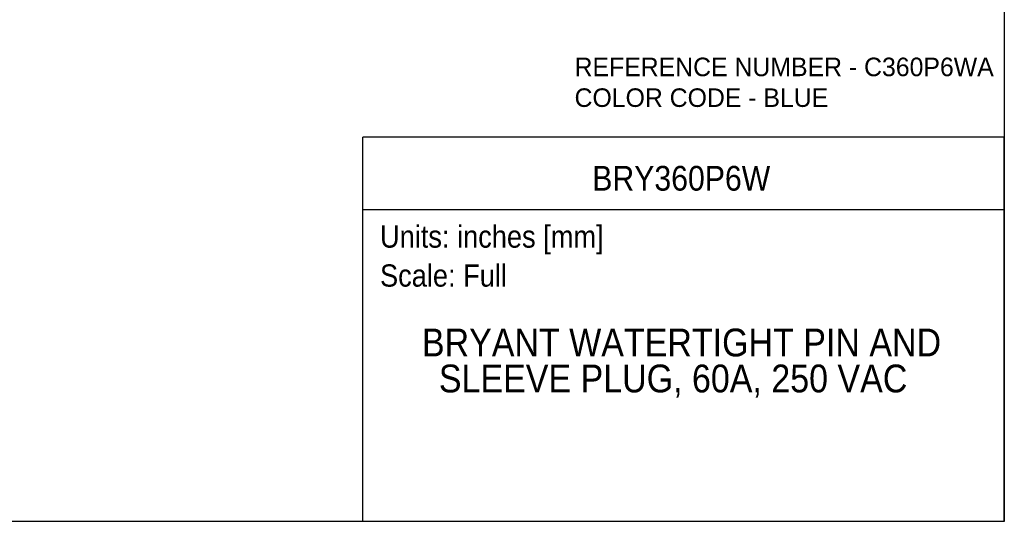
# Model space of a CAD drawing. Header units: inches. Extents: x 0 to 44, y 0 to 34.
# Tile 2 of 12: x 17.5 to 44, y 0 to 13.5. Entities that reach past the tile are written whole.
import ezdxf
from ezdxf.enums import TextEntityAlignment as Align

# ---------------------------------------------------------------- set-up
doc = ezdxf.new("R2010")
doc.units = ezdxf.units.IN
doc.header["$LTSCALE"] = 4
doc.header["$MEASUREMENT"] = 0
doc.linetypes.add('SLD-Solid', pattern=[0])
doc.layers.add('SLD-DEFPOINTS', color=7, linetype='Continuous')
doc.layers.add('TEXT', color=140, linetype='SLD-Solid', lineweight=25)
doc.styles.add('SLDTEXTSTYLE0', font='GOTHIC.TTF', dxfattribs={"width": 0.913})
doc.styles.add('SLDTEXTSTYLE1', font='CenturyGothic')

# ---------------------------------------------------------------- blocks, each defined once
blk = doc.blocks.new('SW_NOTE_0')
at = {"layer": 'TEXT', "color": 0, "insert": (0, 0.766), "char_height": 0.6, "attachment_point": 1, "style": 'SLDTEXTSTYLE0'}
blk.add_mtext('Scale: Full', dxfattribs=at)
blk = doc.blocks.new('SW_NOTE_0_1')
at = {"layer": 'TEXT', "color": 0, "insert": (0, 0.766), "char_height": 0.6, "attachment_point": 1, "style": 'SLDTEXTSTYLE0'}
blk.add_mtext('Units: inches [mm]', dxfattribs=at)
blk = doc.blocks.new('Block1')
at = {"layer": 'TEXT'}
for p, q in [((44, 10.356), (26.716, 10.356)), ((26.716, 0), (26.716, 10.356)), ((44, 0), (44, 10.356)), ((26.716, 8.409), (44, 8.409)), ((44, 0), (26.716, 0))]:
    blk.add_line(p, q, dxfattribs=at)
for name, p in [('SW_NOTE_0_1', (27.179, 7.213)), ('SW_NOTE_0', (27.179, 6.162))]:
    blk.add_blockref(name, p, dxfattribs=at)
at = {"layer": 'TEXT', "color": 140, "style": 'SLDTEXTSTYLE0', "width": 0.913}
for tag, height, p in [('AUTOATTR0', 0.667, (32.898, 8.717)), ('AUTOATTR1_0', 0.75, (28.308, 4.222)), ('AUTOATTR1_1', 0.75, (28.765, 3.252))]:
    blk.add_attdef(tag, text='', height=height, dxfattribs=at).set_placement(p, align=Align.BOTTOM_LEFT)
blk = doc.blocks.new('Block2')
at = {"color": 7, "linetype": 'SLD-Solid', "lineweight": 18}
for q in [(44, 34), (0, 0)]:
    blk.add_line((44, 0), q, dxfattribs=at)
blk = doc.blocks.new('SW_NOTE_0_2')
at = {"layer": 'TEXT', "color": 0, "char_height": 0.5, "attachment_point": 1, "style": 'SLDTEXTSTYLE1'}
for s, insert in [('REFERENCE NUMBER - C360P6WA', (0, 0.645)), ('COLOR CODE - BLUE', (0, -0.184))]:
    blk.add_mtext(s, dxfattribs=dict(at, insert=insert))

msp = doc.modelspace()

# ---------------------------------------------------------------- linework, layer by layer
at = {"color": 7, "linetype": 'SLD-Solid'}
for p, q in [((44, 34), (44, 0)), ((44, 0), (0, 0))]:
    msp.add_line(p, q, dxfattribs=at)

# ---------------------------------------------------------------- block references
at = {"layer": 'SLD-DEFPOINTS'}
msp.add_blockref('Block2', (0, 0), dxfattribs=at)
ref = msp.add_blockref('Block1', (0, 0), dxfattribs=at)
ref.add_attrib('AUTOATTR0', 'BRY360P6W', dxfattribs={"layer": 'TEXT', "height": 0.6667, "style": 'SLDTEXTSTYLE0', "width": 0.913}).set_placement((32.898, 8.717), align=Align.BOTTOM_LEFT)
ref.add_attrib('AUTOATTR1_0', 'BRYANT WATERTIGHT PIN AND ', dxfattribs={"layer": 'TEXT', "height": 0.75, "style": 'SLDTEXTSTYLE0', "width": 0.913}).set_placement((28.308, 4.222), align=Align.BOTTOM_LEFT)
ref.add_attrib('AUTOATTR1_1', 'SLEEVE PLUG, 60A, 250 VAC', dxfattribs={"layer": 'TEXT', "height": 0.75, "style": 'SLDTEXTSTYLE0', "width": 0.913}).set_placement((28.765, 3.252), align=Align.BOTTOM_LEFT)
at = {"layer": 'TEXT'}
msp.add_blockref('SW_NOTE_0_2', (32.421, 11.858), dxfattribs=at)

doc.saveas('drawing.dxf')
